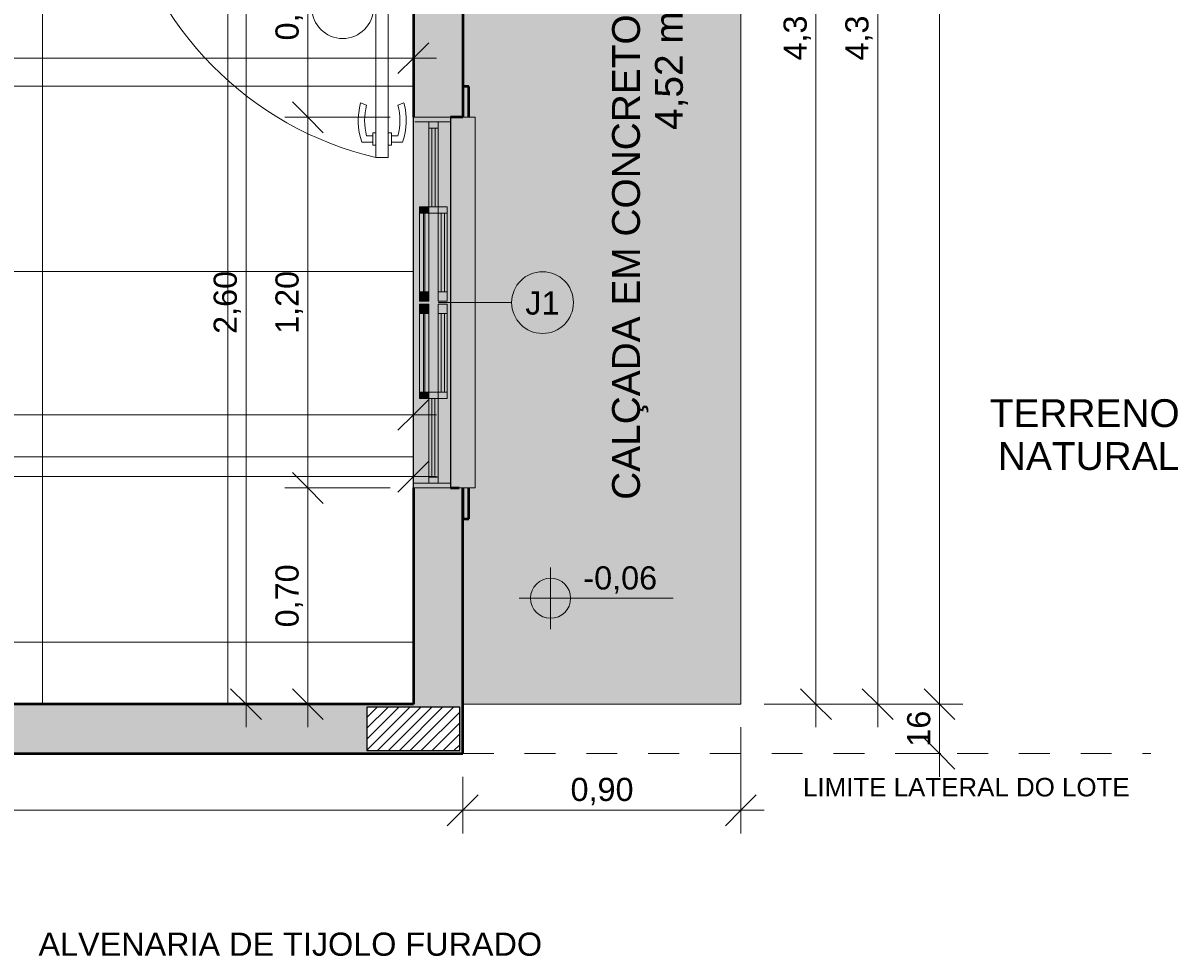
# Model space of a CAD drawing. Header units: metres. Extents: x -10.5 to 2.8, y -19.6 to -9.5.
# Tile 19 of 39: x -0.9 to 2.8, y -18.9 to -15.9. Entities that reach past the tile are written whole.
import ezdxf

# ---------------------------------------------------------------- set-up
doc = ezdxf.new("R2010")
doc.units = ezdxf.units.M
doc.linetypes.add('Tracejado 4mm', pattern=[0.006, 0.004, -0.002])
for name, color, linetype, lineweight in [('A-ANNO-DIMS', 7, 'Continuous', 9), ('A-ANNO-DIMS-50', 7, 'Continuous', 9), ('A-DETL-GENF', 7, 'Continuous', 5), ('A-DOOR', 7, 'Continuous', 5), ('A-DOOR-IDEN', 7, 'Continuous', 9), ('A-FLOR', 7, 'Continuous', 5), ('A-FLOR-PATT', 7, 'Continuous', 5), ('A-GLAZ', 7, 'Continuous', 5), ('A-GLAZ-IDEN', 7, 'Continuous', 9), ('A-WALL', 7, 'Continuous', 5), ('A-WALL-PATT', 7, 'Continuous', 5), ('G-ANNO-DIMS', 7, 'Continuous', 9), ('G-ANNO-TEXT', 7, 'Continuous', 9), ('I-WALL', 7, 'Continuous', 5)]:
    doc.layers.add(name, color=color, linetype=linetype, lineweight=lineweight)
doc.layers.add('A-DETL', color=7, linetype='Continuous', lineweight=5, true_color=0x00a600)
doc.styles.add('Arial_1', font='arial.ttf', dxfattribs={"height": 0.075})
doc.styles.add('Arial_2', font='arial.ttf', dxfattribs={"height": 0.06})
doc.styles.add('Arial_3', font='arial.ttf', dxfattribs={"height": 0.09})
doc.dimstyles.new('Com_linha__ref__contínua__-_Cor_Vermelha_Arial_1_5mm', dxfattribs={"dimscale": 0.3048, "dimtxt": 0.076519, "dimasz": 0.328084, "dimexe": 0.246063, "dimexo": 0.246063, "dimgap": 0.024606, "dimtad": 1, "dimrnd": 0.01, "dimzin": 0, "dimdsep": 46, "dimtxsty": 'Arial_1', "dimblk1": 'OBLIQUE', "dimblk2": 'OBLIQUE', "dimsah": 1, "dimcen": 0.09, "dimdle": 0.246063, "dimazin": 0, "dimtfac": 1, "dimtdec": 4, "dimtix": 1, "dimtmove": 0, "dimatfit": 3, "dimfxl": 1, "dimtvp": 1, "dimtolj": 1, "dimtzin": 0, "dimarcsym": 2})
doc.dimstyles.new('Com_linha__ref__contínua__-_Cor_Vermelha_Arial_1_5mm_2', dxfattribs={"dimscale": 0.3048, "dimtxt": 0.076519, "dimasz": 0.328084, "dimexe": 0.246063, "dimexo": 0.246063, "dimgap": 0.024606, "dimtad": 1, "dimdec": 1, "dimlfac": 100, "dimrnd": 0.1, "dimdsep": 46, "dimtxsty": 'Arial_1', "dimblk1": 'OBLIQUE', "dimblk2": 'OBLIQUE', "dimsah": 1, "dimcen": 0.09, "dimdle": 0.246063, "dimazin": 0, "dimtfac": 1, "dimtdec": 4, "dimtix": 1, "dimtmove": 0, "dimatfit": 3, "dimfxl": 1, "dimtvp": 1, "dimtolj": 1, "dimtzin": 0, "dimarcsym": 2})

# ---------------------------------------------------------------- blocks, each defined once
blk = doc.blocks.new('JANELA DE CORRE_VEL TERREO1')
at = {"layer": 'A-GLAZ', "true_color": 0xfffffe}
h = blk.add_hatch(color=7, dxfattribs=at)
h.paths.add_polyline_path([(0.6, 0.04), (-0.6, 0.04), (-0.6, -0.08), (0.6, -0.08)])
h.paths.add_polyline_path([(0.31, -0.03), (0.31, -0.06), (0.005, -0.06), (0.005, -0.03), (0.29, -0.03)])
h.paths.add_polyline_path([(-0.005, -0.06), (-0.31, -0.06), (-0.31, -0.03), (-0.005, -0.03)])
at = {"layer": 'A-GLAZ', "lineweight": 15}
for p, q in [((-0.6, 0.04), (-0.6, -0.08)), ((-0.585, 0.04), (-0.585, -0.075)), ((0.585, 0.04), (0.585, -0.08)), ((0.6, 0.04), (0.6, -0.08)), ((-0.31, 0), (-0.31, 0.03)), ((-0.31, 0.03), (-0.005, 0.03)), ((-0.29, 0.03), (-0.29, 0)), ((-0.29, 0.021), (-0.035, 0.021)), ((-0.035, 0.01), (-0.29, 0.01)), ((-0.035, 0.03), (-0.035, 0)), ((-0.005, 0.03), (-0.005, 0)), ((0.005, 0), (0.005, 0.03)), ((0.005, 0.03), (0.31, 0.03)), ((0.035, 0.03), (0.035, 0)), ((0.035, 0.021), (0.29, 0.021)), ((0.29, 0.01), (0.035, 0.01)), ((0.29, 0.03), (0.29, 0)), ((0.31, 0.03), (0.31, 0)), ((-0.585, 0), (-0.31, 0)), ((-0.31, -0.03), (-0.585, -0.03)), ((-0.565, 0), (-0.565, -0.03)), ((-0.565, -0.009), (-0.31, -0.009)), ((-0.31, -0.02), (-0.565, -0.02)), ((-0.31, 0), (-0.31, -0.03)), ((-0.005, 0), (-0.31, 0)), ((-0.29, 0), (-0.29, -0.03)), ((0.31, 0), (0.005, 0)), ((0.29, -0.03), (0.29, 0)), ((0.31, 0), (0.31, -0.03)), ((0.31, 0), (0.585, 0)), ((0.56, -0.01), (0.31, -0.01)), ((0.31, -0.02), (0.565, -0.02)), ((0.585, -0.03), (0.31, -0.03)), ((0.565, 0), (0.565, -0.03))]:
    blk.add_line(p, q, dxfattribs=at)
at = {"layer": 'A-GLAZ'}
for p, q in [((-0.6, -0.08), (-0.6, 0.04)), ((0.6, 0.04), (0.6, -0.08)), ((0.6, -0.08), (-0.6, -0.08))]:
    blk.add_line(p, q, dxfattribs=at)
blk = doc.blocks.new('PORTA DE GIRO L_VEL TERREO0')
at = {"layer": 'A-DOOR'}
for p, q in [((-0.45, -0.08), (-0.45, 0.08)), ((-0.45, 0.08), (0.45, 0.08)), ((0.45, 0.08), (0.45, -0.08)), ((-0.45, -0.08), (0.45, -0.08))]:
    blk.add_line(p, q, dxfattribs=at)
at = {"layer": 'A-DOOR', "lineweight": 15}
for p, q in [((-0.42, 0.08), (-0.42, -0.035)), ((0.42, 0.08), (0.42, -0.0407)), ((0.45, 0.08), (0.42, 0.08)), ((0.45, -0.08), (0.45, 0.08)), ((-0.44, -0.035), (-0.44, -0.08)), ((-0.42, -0.035), (-0.44, -0.035)), ((0.3789, -0.0497), (0.3789, -0.9104)), ((0.4189, -0.0497), (0.3789, -0.0497)), ((0.4189, -0.9104), (0.4189, -0.0497)), ((0.42, -0.0407), (0.44, -0.0407)), ((0.44, -0.0407), (0.44, -0.08)), ((0.44, -0.08), (0.45, -0.08)), ((0.3489, -0.7405), (0.3294, -0.7337)), ((0.45, -0.7405), (0.4695, -0.7337)), ((0.3689, -0.8405), (0.3489, -0.8405)), ((0.3689, -0.8305), (0.3789, -0.8305)), ((0.3689, -0.8705), (0.3689, -0.8305)), ((0.4289, -0.8304), (0.4189, -0.8304)), ((0.4289, -0.8704), (0.4289, -0.8304)), ((0.4289, -0.8404), (0.45, -0.8404)), ((0.3689, -0.8605), (0.3336, -0.8605)), ((0.3789, -0.8705), (0.3689, -0.8705)), ((0.4189, -0.8704), (0.4189, -0.9104)), ((0.4189, -0.8704), (0.4289, -0.8704)), ((0.4289, -0.8604), (0.4653, -0.8604)), ((0.3789, -0.9104), (0.4189, -0.9104)), ((0.4189, -0.9104), (0.3989, -0.9104))]:
    blk.add_line(p, q, dxfattribs=at)
at = {"layer": 'A-DOOR'}
blk.add_arc((0.629, 0.1553), 1.0946, 192.4129, 256.7914, dxfattribs=at)
at = {"layer": 'A-DOOR', "lineweight": 15}
for centre, radius, start, end in [((0.5319, -0.7905), 0.2103, 164.3286, 199.4386), ((0.267, -0.7904), 0.2103, 340.5821, 15.6453), ((0.5319, -0.7905), 0.1898, 164.7222, 195.2778), ((0.267, -0.7904), 0.1897, 344.7458, 15.2542)]:
    blk.add_arc(centre, radius, start, end, dxfattribs=at)
blk = doc.blocks.new('Paredes 1 - Paredes 1-2288142-NIVEL TERREO')
at = {"layer": 'A-WALL', "lineweight": 50, "true_color": 0x808080}
h = blk.add_hatch(color=8, dxfattribs=at)
h.paths.add_polyline_path([(0.5264, -17.475), (0.5264, -17.375), (0.5064, -17.375), (0.5064, -17.475)])
h.paths.add_polyline_path([(0.5064, -16.175), (0.5264, -16.175), (0.5264, -16.075), (0.5064, -16.075)])
at = {"layer": 'A-WALL', "lineweight": 50}
for p, q in [((0.5264, -16.075), (0.5064, -16.075)), ((0.5064, -16.075), (0.5064, -16.175)), ((0.5264, -16.175), (0.5264, -16.075)), ((0.5064, -17.375), (0.5064, -17.475)), ((0.5264, -17.475), (0.5264, -17.375)), ((0.5064, -17.475), (0.5264, -17.475))]:
    blk.add_line(p, q, dxfattribs=at)
blk = doc.blocks.new('TAG - Porta - Ref_ Porta-2098603-NIVEL TERREO')
at = {"layer": 'A-DOOR-IDEN'}
blk.add_circle((0, 0), 0.002, dxfattribs=at)
blk = doc.blocks.new('TAG - Janela - Janela-2098303-NIVEL TERREO')
at = {"layer": 'A-GLAZ-IDEN'}
blk.add_circle((0, 0), 0.002, dxfattribs=at)
blk = doc.blocks.new('DIMBLOCK22-NIVEL TERREO')
at = {"layer": 'A-ANNO-DIMS-50', "color": 242, "true_color": 0xbd2b2e, "transparency": 16777216}
for p, q in [((0.005, -16.175), (-0.045, -16.125)), ((0.005, -16.175), (-0.07, -16.175)), ((0.005, -17.375), (0.005, -16.175)), ((0.005, -16.175), (0.055, -16.225)), ((0.005, -16.175), (0.2714, -16.175)), ((0.005, -17.375), (-0.045, -17.325)), ((0.005, -17.375), (-0.07, -17.375)), ((0.005, -17.375), (0.055, -17.425)), ((0.005, -17.375), (0.2714, -17.375))]:
    blk.add_line(p, q, dxfattribs=at)
at = {"layer": 'A-ANNO-DIMS-50', "color": 0, "transparency": 16777216, "insert": (-0.0999, -16.8763), "char_height": 0.075, "width": 0.242979, "attachment_point": 1, "rotation": 90, "line_spacing_factor": 0.941778, "style": 'Arial_1'}
blk.add_mtext('1,20', dxfattribs=at)
blk = doc.blocks.new('_Oblique')
at = {"color": 0, "linetype": 'ByBlock', "lineweight": -2}
blk.add_line((-0.5, -0.5), (0.5, 0.5), dxfattribs=at)
blk = doc.blocks.new('DIMBLOCK23-NIVEL TERREO')
at = {"layer": 'A-ANNO-DIMS-50', "color": 242, "true_color": 0xbd2b2e, "transparency": 16777216}
for p, q in [((0.005, -16.175), (0.005, -15.4)), ((0.005, -15.475), (-0.045, -15.425)), ((0.005, -15.475), (-0.07, -15.475)), ((0.005, -15.475), (0.055, -15.525)), ((0.005, -15.475), (0.0092, -15.475)), ((0.005, -16.175), (-0.045, -16.125)), ((0.005, -16.175), (-0.07, -16.175)), ((0.005, -16.175), (0.055, -16.225)), ((0.005, -16.175), (0.2714, -16.175))]:
    blk.add_line(p, q, dxfattribs=at)
at = {"layer": 'A-ANNO-DIMS-50', "color": 0, "transparency": 16777216, "insert": (-0.0999, -15.9263), "char_height": 0.075, "width": 0.242979, "attachment_point": 1, "rotation": 90, "line_spacing_factor": 0.941778, "style": 'Arial_1'}
blk.add_mtext('0,70', dxfattribs=at)
blk = doc.blocks.new('DIMBLOCK36-NIVEL TERREO')
at = {"layer": 'A-ANNO-DIMS-50', "color": 242, "true_color": 0xbd2b2e, "transparency": 16777216}
for p, q in [((1.8494, -13.705), (1.7994, -13.655)), ((1.8494, -13.705), (1.8451, -13.705)), ((1.8494, -13.705), (1.8494, -18.15)), ((1.8494, -13.705), (1.8994, -13.755)), ((1.8494, -13.705), (1.9244, -13.705)), ((1.8494, -18.075), (1.7994, -18.025)), ((1.8494, -18.075), (1.4814, -18.075)), ((1.8494, -18.075), (1.8994, -18.125)), ((1.8494, -18.075), (1.9244, -18.075))]:
    blk.add_line(p, q, dxfattribs=at)
at = {"layer": 'A-ANNO-DIMS-50', "color": 0, "transparency": 16777216, "insert": (1.7445, -15.9913), "char_height": 0.075, "width": 0.242979, "attachment_point": 1, "rotation": 90, "line_spacing_factor": 0.941778, "style": 'Arial_1'}
blk.add_mtext('4,37', dxfattribs=at)
blk = doc.blocks.new('DIMBLOCK37-NIVEL TERREO')
at = {"layer": 'A-ANNO-DIMS-50', "color": 242, "true_color": 0xbd2b2e, "transparency": 16777216}
for p, q in [((2.0494, -10.26), (2.0494, -18.15)), ((2.0494, -10.335), (1.9994, -10.285)), ((2.0494, -10.335), (0.3114, -10.335)), ((2.0494, -10.335), (2.0994, -10.385)), ((2.0494, -10.335), (2.1244, -10.335)), ((2.0494, -18.075), (1.9994, -18.025)), ((2.0494, -18.075), (1.4814, -18.075)), ((2.0494, -18.075), (2.0994, -18.125)), ((2.0494, -18.075), (2.1244, -18.075))]:
    blk.add_line(p, q, dxfattribs=at)
at = {"layer": 'A-ANNO-DIMS-50', "color": 0, "transparency": 16777216, "insert": (1.9445, -14.3063), "char_height": 0.075, "width": 0.242979, "attachment_point": 1, "rotation": 90, "line_spacing_factor": 0.941778, "style": 'Arial_1'}
blk.add_mtext('7,74', dxfattribs=at)
blk = doc.blocks.new('DIMBLOCK38-NIVEL TERREO')
at = {"layer": 'A-ANNO-DIMS-50', "color": 242, "true_color": 0xbd2b2e, "transparency": 16777216}
for p, q in [((2.0494, -18.31), (2.0494, -18)), ((2.0494, -18.075), (1.9994, -18.025)), ((2.0494, -18.075), (1.4814, -18.075)), ((2.0494, -18.075), (2.0994, -18.125)), ((2.0494, -18.075), (2.1244, -18.075)), ((2.0494, -18.235), (1.9994, -18.185)), ((2.0494, -18.235), (1.9744, -18.235)), ((2.0494, -18.235), (2.0994, -18.285)), ((2.0494, -18.235), (2.0537, -18.235))]:
    blk.add_line(p, q, dxfattribs=at)
at = {"layer": 'A-ANNO-DIMS-50', "color": 0, "transparency": 16777216, "insert": (1.9445, -18.2127), "char_height": 0.075, "width": 0.138441, "attachment_point": 1, "rotation": 90, "line_spacing_factor": 0.941778, "style": 'Arial_1'}
blk.add_mtext('16', dxfattribs=at)
blk = doc.blocks.new('DIMBLOCK41-NIVEL TERREO')
at = {"layer": 'A-ANNO-DIMS-50', "color": 242, "true_color": 0xbd2b2e, "transparency": 16777216}
for p, q in [((-8.3336, -18.4184), (-8.3336, -18.31)), ((0.5064, -18.4184), (0.5064, -18.31)), ((-8.3336, -18.4184), (-8.2836, -18.3684)), ((0.5064, -18.4184), (0.5564, -18.3684)), ((-8.4086, -18.4184), (0.5064, -18.4184)), ((-8.3336, -18.4184), (-8.3836, -18.4684)), ((-8.3336, -18.4184), (-8.3336, -18.4934)), ((0.5064, -18.4184), (0.4564, -18.4684)), ((0.5064, -18.4184), (0.5064, -18.4934))]:
    blk.add_line(p, q, dxfattribs=at)
at = {"layer": 'A-ANNO-DIMS-50', "color": 0, "transparency": 16777216, "insert": (-4.0148, -18.3135), "char_height": 0.075, "width": 0.242979, "attachment_point": 1, "line_spacing_factor": 0.941778, "style": 'Arial_1'}
blk.add_mtext('8,84', dxfattribs=at)
blk = doc.blocks.new('DIMBLOCK42-NIVEL TERREO')
at = {"layer": 'A-ANNO-DIMS-50', "color": 242, "true_color": 0xbd2b2e, "transparency": 16777216}
for p, q in [((1.4064, -18.4184), (1.4064, -18.15)), ((0.5064, -18.4184), (0.5064, -18.31)), ((0.5064, -18.4184), (0.5564, -18.3684)), ((1.4064, -18.4184), (1.4564, -18.3684)), ((0.5064, -18.4184), (0.4564, -18.4684)), ((0.5064, -18.4184), (1.4814, -18.4184)), ((0.5064, -18.4184), (0.5064, -18.4934)), ((1.4064, -18.4184), (1.3564, -18.4684)), ((1.4064, -18.4184), (1.4064, -18.4934))]:
    blk.add_line(p, q, dxfattribs=at)
at = {"layer": 'A-ANNO-DIMS-50', "color": 0, "transparency": 16777216, "insert": (0.8552, -18.3135), "char_height": 0.075, "width": 0.242979, "attachment_point": 1, "line_spacing_factor": 0.941778, "style": 'Arial_1'}
blk.add_mtext('0,90', dxfattribs=at)
blk = doc.blocks.new('DIMBLOCK62-NIVEL TERREO')
at = {"layer": 'A-ANNO-DIMS-50', "color": 242, "true_color": 0xbd2b2e, "transparency": 16777216}
for p, q in [((-6.0136, -15.9837), (-6.0136, -15.9087)), ((-6.0136, -15.9837), (-5.9636, -15.9337)), ((0.3464, -15.9837), (0.3464, -15.9087)), ((0.3464, -15.9837), (0.3964, -15.9337)), ((-6.0886, -15.9837), (0.4214, -15.9837)), ((-6.0136, -15.9837), (-6.0636, -16.0337)), ((-6.0136, -15.9837), (-6.0136, -15.988)), ((0.3464, -15.9837), (0.2964, -16.0337)), ((0.3464, -15.9837), (0.3464, -15.988))]:
    blk.add_line(p, q, dxfattribs=at)
at = {"layer": 'A-ANNO-DIMS-50', "color": 0, "transparency": 16777216, "insert": (-2.9348, -15.8788), "char_height": 0.075, "width": 0.242979, "attachment_point": 1, "line_spacing_factor": 0.941778, "style": 'Arial_1'}
blk.add_mtext('6,36', dxfattribs=at)
blk = doc.blocks.new('DIMBLOCK73-NIVEL TERREO')
at = {"layer": 'A-ANNO-DIMS-50', "color": 242, "true_color": 0xbd2b2e, "transparency": 16777216}
for p, q in [((0.005, -17.3), (0.005, -18.15)), ((0.005, -17.375), (-0.045, -17.325)), ((0.005, -17.375), (-0.07, -17.375)), ((0.005, -17.375), (0.055, -17.425)), ((0.005, -17.375), (0.2714, -17.375)), ((0.005, -18.075), (-0.045, -18.025)), ((0.005, -18.075), (0.0007, -18.075)), ((0.005, -18.075), (0.055, -18.125)), ((0.005, -18.075), (0.08, -18.075))]:
    blk.add_line(p, q, dxfattribs=at)
at = {"layer": 'A-ANNO-DIMS-50', "color": 0, "transparency": 16777216, "insert": (-0.0999, -17.8263), "char_height": 0.075, "width": 0.242979, "attachment_point": 1, "rotation": 90, "line_spacing_factor": 0.941778, "style": 'Arial_1'}
blk.add_mtext('0,70', dxfattribs=at)
blk = doc.blocks.new('DIMBLOCK74-NIVEL TERREO')
at = {"layer": 'A-ANNO-DIMS-50', "color": 242, "true_color": 0xbd2b2e, "transparency": 16777216}
for p, q in [((-0.195, -15.4), (-0.195, -18.15)), ((-0.195, -15.475), (-0.245, -15.425)), ((-0.195, -15.475), (-0.1993, -15.475)), ((-0.195, -15.475), (-0.145, -15.525)), ((-0.195, -15.475), (-0.12, -15.475)), ((-0.195, -18.075), (-0.245, -18.025)), ((-0.195, -18.075), (-0.1993, -18.075)), ((-0.195, -18.075), (-0.145, -18.125)), ((-0.195, -18.075), (-0.12, -18.075))]:
    blk.add_line(p, q, dxfattribs=at)
at = {"layer": 'A-ANNO-DIMS-50', "color": 0, "transparency": 16777216, "insert": (-0.2999, -16.8763), "char_height": 0.075, "width": 0.242979, "attachment_point": 1, "rotation": 90, "line_spacing_factor": 0.941778, "style": 'Arial_1'}
blk.add_mtext('2,60', dxfattribs=at)
blk = doc.blocks.new('DIMBLOCK78-NIVEL TERREO')
at = {"layer": 'A-ANNO-DIMS-50', "color": 242, "true_color": 0xbd2b2e, "transparency": 16777216}
for p, q in [((-3.0537, -17.1384), (-3.0537, -17.0634)), ((0.3464, -17.1384), (0.3464, -17.0634)), ((-3.0537, -17.1384), (-3.0037, -17.0884)), ((0.3464, -17.1384), (0.3964, -17.0884)), ((-3.1287, -17.1384), (0.4214, -17.1384)), ((-3.0537, -17.1384), (-3.1037, -17.1884)), ((-3.0537, -17.1384), (-3.0537, -17.1427)), ((0.3464, -17.1384), (0.2964, -17.1884)), ((0.3464, -17.1384), (0.3464, -17.1427))]:
    blk.add_line(p, q, dxfattribs=at)
at = {"layer": 'A-ANNO-DIMS-50', "color": 0, "transparency": 16777216, "insert": (-1.4549, -17.0336), "char_height": 0.075, "width": 0.242979, "attachment_point": 1, "line_spacing_factor": 0.941778, "style": 'Arial_1'}
blk.add_mtext('3,40', dxfattribs=at)
blk = doc.blocks.new('DIMBLOCK79-NIVEL TERREO')
at = {"layer": 'A-ANNO-DIMS-50', "color": 242, "true_color": 0xbd2b2e, "transparency": 16777216}
for p, q in [((-2.8637, -17.3384), (-2.8637, -17.2634)), ((0.3464, -17.3384), (0.3464, -17.2634)), ((-2.8637, -17.3384), (-2.8137, -17.2884)), ((0.3464, -17.3384), (0.3964, -17.2884)), ((-2.9387, -17.3384), (0.4214, -17.3384)), ((-2.8637, -17.3384), (-2.9137, -17.3884)), ((-2.8637, -17.3384), (-2.8637, -17.3427)), ((0.3464, -17.3384), (0.2964, -17.3884)), ((0.3464, -17.3384), (0.3464, -17.3427))]:
    blk.add_line(p, q, dxfattribs=at)
at = {"layer": 'A-ANNO-DIMS-50', "color": 0, "transparency": 16777216, "insert": (-1.3599, -17.2336), "char_height": 0.075, "width": 0.242979, "attachment_point": 1, "line_spacing_factor": 0.941778, "style": 'Arial_1'}
blk.add_mtext('3,21', dxfattribs=at)
blk = doc.blocks.new('Elevações de ponto - Cota de elevação - planta-402364-NIVEL TERREO')
at = {"layer": 'G-ANNO-DIMS'}
h = blk.add_hatch(color=256, dxfattribs=at)
edge = h.paths.add_edge_path()
edge.add_line((-0.002, 0.0013), (-0.002, 0))
edge.add_line((-0.002, 0), (-0.0033, 0))
edge.add_arc((-0.002, 0), 0.0013, 90, 180, ccw=False)
h = blk.add_hatch(color=256, dxfattribs=at)
edge = h.paths.add_edge_path()
edge.add_arc((-0.002, 0), 0.0013, -90, 0, ccw=False)
edge.add_line((-0.002, -0.0013), (-0.002, 0))
edge.add_line((-0.002, 0), (-0.0007, 0))
for p, q in [((-0.002, -0.002), (-0.002, 0.002)), ((-0.002, 0.0013), (-0.002, 0)), ((-0.00403, 0), (0.005929, 0)), ((-0.002, 0), (-0.0033, 0)), ((-0.002, -0.0013), (-0.002, 0)), ((-0.002, 0), (-0.0007, 0))]:
    blk.add_line(p, q, dxfattribs=at)
blk.add_circle((-0.002, 0), 0.0013, dxfattribs=at)
for start, end in [(360, 90), (180, 270)]:
    blk.add_arc((-0.002, 0), 0.0013, start, end, dxfattribs=at)
blk = doc.blocks.new('DIMBLOCK83-NIVEL TERREO')
at = {"layer": 'A-ANNO-DIMS-50', "color": 242, "true_color": 0xbd2b2e, "transparency": 16777216}
for p, q in [((1.6494, -13.705), (1.5994, -13.655)), ((1.6494, -13.705), (1.4814, -13.705)), ((1.6494, -18.15), (1.6494, -13.705)), ((1.6494, -13.705), (1.6994, -13.755)), ((1.6494, -13.705), (1.7244, -13.705)), ((1.6494, -18.075), (1.5994, -18.025)), ((1.6494, -18.075), (1.4814, -18.075)), ((1.6494, -18.075), (1.6994, -18.125)), ((1.6494, -18.075), (1.7244, -18.075))]:
    blk.add_line(p, q, dxfattribs=at)
at = {"layer": 'A-ANNO-DIMS-50', "color": 0, "transparency": 16777216, "insert": (1.5445, -15.9913), "char_height": 0.075, "width": 0.242979, "attachment_point": 1, "rotation": 90, "line_spacing_factor": 0.941778, "style": 'Arial_1'}
blk.add_mtext('4,37', dxfattribs=at)

msp = doc.modelspace()

# ---------------------------------------------------------------- hatches: boundary and pattern name
at = {"layer": 'A-DETL-GENF', "true_color": 0x464646}
h = msp.add_hatch(dxfattribs=at)
h.set_pattern_fill('FP_11', color=49, style=0, pattern_type=2)
h.set_pattern_definition([(45, (0, 0), (-0.01767767, 0.01767767), [])])
h.paths.add_polyline_path([(-6.1486, -18.225), (-6.0237, -18.225), (-6.0237, -18.085), (-6.3237, -18.085), (-6.3237, -18.225)])
h.paths.add_polyline_path([(-8.3236, -18.225), (-8.0236, -18.225), (-8.0236, -18.085), (-8.3236, -18.085)])
h.paths.add_polyline_path([(-3.2137, -18.225), (-3.0637, -18.225), (-3.0637, -18.085), (-3.3637, -18.085), (-3.3637, -18.225)])
h.paths.add_polyline_path([(0.1964, -18.225), (0.4964, -18.225), (0.4964, -18.085), (0.1964, -18.085)])
h.paths.add_polyline_path([(0.3564, -15.625), (0.4964, -15.625), (0.4964, -15.325), (0.3564, -15.325), (0.3564, -15.5554)])
h.paths.add_polyline_path([(-3.3737, -15.465), (-3.0737, -15.465), (-3.0737, -15.325), (-3.3737, -15.325)])
h.paths.add_polyline_path([(-0.6736, -15.465), (-0.6736, -15.325), (-0.9736, -15.325), (-0.9736, -15.465), (-0.7386, -15.465)])
h.paths.add_polyline_path([(-5.1436, -15.465), (-4.9937, -15.4649), (-4.9937, -15.325), (-5.2937, -15.325), (-5.2937, -15.465)])
h.paths.add_polyline_path([(-6.1737, -15.465), (-6.0237, -15.4649), (-6.0237, -15.325), (-6.3237, -15.325), (-6.3237, -15.465), (-6.2593, -15.465)])
h.paths.add_polyline_path([(-8.0236, -15.465), (-8.0236, -15.325), (-8.3236, -15.325), (-8.3236, -15.465), (-8.1736, -15.465)])
h.paths.add_polyline_path([(0.4664, -14.515), (0.4964, -14.515), (0.4964, -14.215), (0.3564, -14.215), (0.3564, -14.515), (0.3864, -14.515)])
h.paths.add_polyline_path([(-3.3737, -14.2649), (-3.2337, -14.2649), (-3.2337, -13.9649), (-3.3737, -13.9649), (-3.3737, -14.148)])
h.paths.add_polyline_path([(-5.0636, -14.2649), (-4.9937, -14.2649), (-4.9937, -13.9649), (-5.1337, -13.9649), (-5.1337, -14.2649), (-5.1136, -14.2649)])
h.paths.add_polyline_path([(-0.8136, -11.545), (-0.6736, -11.545), (-0.6736, -11.245), (-0.8136, -11.245), (-0.8136, -11.385)])
h.paths.add_polyline_path([(-3.3737, -11.545), (-3.2337, -11.545), (-3.2337, -11.245), (-3.3737, -11.245), (-3.3737, -11.5402)])
h.paths.add_polyline_path([(-7.5156, -11.385), (-7.3937, -11.385), (-7.3937, -11.245), (-7.6937, -11.245), (-7.6936, -11.385), (-7.5437, -11.385)])
h.paths.add_polyline_path([(-4.9886, -11.3849), (-4.8337, -11.3849), (-4.8337, -11.2449), (-5.1337, -11.245), (-5.1337, -11.3849), (-5.0636, -11.3849)])
at = {"layer": 'A-DETL-GENF', "true_color": 0xc0c0c0}
msp.add_hatch(color=9, dxfattribs=at).paths.add_polyline_path([(0.5464, -17.375), (0.5458, -16.175), (0.4664, -16.175), (0.4664, -17.375), (0.5463, -17.375)])
at = {"layer": 'A-DETL-GENF', "true_color": 0xffffff}
for points in [[(0.3834, -16.485), (0.3964, -16.485), (0.3964, -16.465), (0.3664, -16.465), (0.3664, -16.485), (0.3794, -16.485)], [(0.3794, -16.77), (0.3964, -16.77), (0.3964, -16.74), (0.3664, -16.74), (0.3664, -16.77)], [(0.3834, -16.81), (0.3964, -16.81), (0.3964, -16.78), (0.3664, -16.78), (0.3664, -16.81), (0.3794, -16.81)], [(0.3834, -17.085), (0.3964, -17.085), (0.3964, -17.065), (0.3664, -17.065), (0.3664, -17.085), (0.3794, -17.085)]]:
    msp.add_hatch(color=7, dxfattribs=at).paths.add_polyline_path(points)
h = msp.add_hatch(color=7, dxfattribs=at)
h.paths.add_polyline_path([(0.3794, -16.74), (0.3794, -16.485), (0.3664, -16.485), (0.3664, -16.74)])
h.paths.add_polyline_path([(0.3834, -16.74), (0.3964, -16.74), (0.3964, -16.485), (0.3834, -16.485), (0.3834, -16.6796)])
at = {"layer": 'A-DETL-GENF', "true_color": 0xe1ffff}
for points in [[(0.3794, -16.74), (0.3834, -16.74), (0.3834, -16.485), (0.3794, -16.485), (0.3794, -16.6796)], [(0.3794, -17.065), (0.3834, -17.065), (0.3834, -16.81), (0.3794, -16.81), (0.3794, -17.0008)]]:
    msp.add_hatch(color=7, dxfattribs=at).paths.add_polyline_path(points)
at = {"layer": 'A-DETL-GENF', "true_color": 0xffffff}
h = msp.add_hatch(color=7, dxfattribs=at)
h.paths.add_polyline_path([(0.3794, -17.065), (0.3794, -16.81), (0.3664, -16.81), (0.3664, -17.065)])
h.paths.add_polyline_path([(0.3834, -17.065), (0.3964, -17.065), (0.3964, -16.81), (0.3834, -16.81), (0.3834, -17.0008)])
at = {"layer": 'A-FLOR-PATT', "true_color": 0xd8d8d8}
h = msp.add_hatch(color=254, dxfattribs=at)
h.paths.add_polyline_path([(0.5064, -18.075), (1.4064, -18.075), (1.4064, -13.705), (0.5064, -13.705), (0.5064, -16.075), (0.5264, -16.075), (0.5264, -16.175), (0.5464, -16.175), (0.5458, -17.375), (0.5264, -17.375), (0.5264, -17.475), (0.5064, -17.475)])
h.paths.add_polyline_path([(-8.3236, -15.315), (-7.7037, -15.315), (-7.7037, -11.235), (-7.1936, -11.235), (-7.1936, -11.215), (-7.0936, -11.215), (-7.0936, -11.195), (-5.5936, -11.1952), (-5.5936, -11.215), (-5.4936, -11.215), (-5.4936, -11.235), (-4.6836, -11.235), (-4.6836, -11.215), (-4.5836, -11.215), (-4.5836, -11.195), (-3.7836, -11.1953), (-3.7836, -11.215), (-3.6836, -11.215), (-3.6836, -11.235), (-2.8736, -11.235), (-2.8736, -11.215), (-2.7736, -11.215), (-2.7736, -11.195), (-1.2736, -11.1952), (-1.2736, -11.215), (-1.1736, -11.215), (-1.1736, -11.235), (-0.6636, -11.235), (-0.6636, -12.505), (0.2364, -12.505), (0.2364, -10.335), (-8.6037, -10.335), (-8.6037, -13.115), (-9.2336, -13.115), (-9.2336, -15.315), (-8.3336, -15.315)])
at = {"layer": 'A-FLOR-PATT', "true_color": 0x787878}
h = msp.add_hatch(dxfattribs=at)
h.set_pattern_fill('FP_7', color=8, style=0, pattern_type=2)
h.set_pattern_definition([(0, (-2.654, -16.075), (0, 0.6), []), (90, (-2.654, -16.075), (-0.6, 4e-17), [])])
h.paths.add_polyline_path([(-3.9382, -18.075), (-3.2137, -18.075), (-3.2137, -17.275), (-3.2337, -17.275), (-3.2337, -16.405), (-2.8637, -16.405), (-2.8637, -18.075), (0.3464, -18.075), (0.3464, -15.475), (-3.3837, -15.475), (-3.3834, -15.235), (-3.2629, -15.235), (-3.2629, -15.255), (-3.2237, -15.255), (-3.2237, -15.315), (-0.8236, -15.315), (-0.8256, -15.313), (-0.8256, -11.397), (-3.2217, -11.397), (-3.2217, -14.365), (-3.2237, -14.365), (-3.2237, -14.375), (-3.2537, -14.375), (-3.2537, -14.395), (-3.3837, -14.395), (-3.3837, -14.275), (-4.9836, -14.275), (-4.9836, -14.395), (-5.1136, -14.395), (-5.1136, -14.375), (-5.1436, -14.375), (-5.1436, -11.395), (-7.5437, -11.395), (-7.5437, -15.315), (-5.1436, -15.315), (-5.1436, -15.255), (-5.1043, -15.255), (-5.1043, -15.235), (-4.9836, -15.235), (-4.9836, -15.475), (-6.0136, -15.475), (-6.0136, -18.075), (-5.2136, -18.075), (-5.2136, -17.575), (-4.0136, -17.575), (-4.0136, -18.075), (-3.9582, -18.075)])
h.paths.add_polyline_path([(-4.6136, -17.7955), (-4.6084, -17.7948), (-4.6036, -17.7928), (-4.5985, -17.7885), (-4.5963, -17.7855), (-4.5943, -17.7807), (-4.5936, -17.7755), (-4.5943, -17.7703), (-4.5963, -17.7655), (-4.5994, -17.7614), (-4.6036, -17.7582), (-4.6084, -17.7562), (-4.6136, -17.7555), (-4.6188, -17.7562), (-4.6236, -17.7582), (-4.6277, -17.7614), (-4.6309, -17.7655), (-4.6329, -17.7703), (-4.6336, -17.7755), (-4.6321, -17.7826), (-4.6309, -17.7855), (-4.6263, -17.7907), (-4.6233, -17.7929), (-4.6188, -17.7948), (-4.6158, -17.7952)])
h.paths.add_polyline_path([(-2.5041, -15.2918), (-2.5464, -15.2845), (-2.5396, -15.265), (-2.5041, -15.271), (-2.4727, -15.271), (-2.4396, -15.265), (-2.4396, -15.2439), (-2.4496, -15.2439), (-2.4496, -15.2339), (-3.254, -15.2339), (-3.254, -15.1939), (-2.4494, -15.1939), (-2.4494, -15.1839), (-2.4394, -15.1839), (-2.4394, -15.1639), (-2.4726, -15.158), (-2.5062, -15.158), (-2.5394, -15.1639), (-2.5462, -15.1445), (-2.504, -15.1372), (-2.4611, -15.1386), (-2.4194, -15.1486), (-2.4194, -15.1839), (-2.4094, -15.1839), (-2.4094, -15.1939), (-2.3696, -15.1939), (-2.3696, -15.2339), (-2.4096, -15.2339), (-2.4096, -15.2439), (-2.4196, -15.2439), (-2.4196, -15.2803), (-2.4612, -15.2904), (-2.4727, -15.2908)])
h.paths.add_polyline_path([(-5.8632, -15.2918), (-5.906, -15.2904), (-5.9477, -15.2803), (-5.9477, -15.2439), (-5.9577, -15.2439), (-5.9577, -15.2339), (-5.9977, -15.2339), (-5.9977, -15.1939), (-5.9579, -15.1939), (-5.9579, -15.1839), (-5.9479, -15.1839), (-5.9479, -15.1486), (-5.9062, -15.1386), (-5.861, -15.1376), (-5.8211, -15.1445), (-5.8279, -15.1639), (-5.8633, -15.158), (-5.8947, -15.158), (-5.9279, -15.1639), (-5.9279, -15.1839), (-5.9179, -15.1839), (-5.9179, -15.1939), (-5.1133, -15.1939), (-5.1133, -15.2339), (-5.9177, -15.2339), (-5.9177, -15.2439), (-5.9277, -15.2439), (-5.9277, -15.265), (-5.8946, -15.271), (-5.8609, -15.271), (-5.8277, -15.265), (-5.8209, -15.2845), (-5.8609, -15.2914)])
at = {"layer": 'A-WALL-PATT', "true_color": 0x808080}
h = msp.add_hatch(color=8, dxfattribs=at)
h.paths.add_polyline_path([(0.5064, -18.075), (0.5064, -17.375), (0.3464, -17.375), (0.3464, -18.075), (0.4964, -18.075)])
h.paths.add_polyline_path([(0.4664, -16.175), (0.5064, -16.175), (0.5064, -15.395), (0.4964, -15.395), (0.4964, -15.625), (0.3564, -15.625), (0.3564, -15.395), (0.3464, -15.395), (0.3464, -16.175)])
h = msp.add_hatch(color=8, dxfattribs=at)
h.paths.add_polyline_path([(-3.0637, -18.235), (0.5064, -18.235), (0.5064, -18.075), (-3.2137, -18.075), (-3.2137, -18.085), (-3.0637, -18.085), (-3.0637, -18.225), (-3.2137, -18.225), (-3.2137, -18.235)])
h.paths.add_polyline_path([(0.1964, -18.225), (0.1964, -18.085), (0.4964, -18.085), (0.4964, -18.225)])

# ---------------------------------------------------------------- linework, layer by layer
at = {"layer": 'A-DETL', "color": 7, "lineweight": 50}
for p, q in [((0.5064, -16.175), (0.4664, -16.175)), ((0.4664, -17.375), (0.495, -17.375))]:
    msp.add_line(p, q, dxfattribs=at)
at = {"layer": 'A-DETL', "color": 7, "lineweight": 25}
for p, q in [((0.4664, -16.175), (0.4664, -17.375)), ((0.4964, -18.085), (0.1964, -18.085)), ((0.1964, -18.085), (0.1964, -18.225)), ((0.4964, -18.225), (0.4964, -18.085)), ((0.1964, -18.225), (0.4964, -18.225))]:
    msp.add_line(p, q, dxfattribs=at)
at = {"layer": 'A-DETL', "color": 7}
for p, q in [((0.5464, -16.175), (0.5064, -16.175)), ((0.5464, -17.375), (0.5464, -16.175)), ((0.3794, -16.485), (0.3794, -16.74)), ((0.3834, -16.74), (0.3834, -16.485)), ((0.3794, -16.81), (0.3794, -17.065)), ((0.3834, -17.065), (0.3834, -16.81)), ((0.495, -17.375), (0.5464, -17.375))]:
    msp.add_line(p, q, dxfattribs=at)
at = {"layer": 'A-DETL', "color": 7, "lineweight": 15}
for p, q in [((0.3664, -16.465), (0.3664, -16.485)), ((0.3964, -16.465), (0.3664, -16.465)), ((0.3664, -16.485), (0.3664, -16.74)), ((0.3794, -16.485), (0.3664, -16.485)), ((0.3834, -16.485), (0.3794, -16.485)), ((0.3964, -16.485), (0.3834, -16.485)), ((0.3964, -16.485), (0.3964, -16.465)), ((0.3964, -16.74), (0.3964, -16.485)), ((0.3664, -16.74), (0.3664, -16.77)), ((0.3794, -16.74), (0.3664, -16.74)), ((0.3794, -16.74), (0.3834, -16.74)), ((0.3964, -16.74), (0.3834, -16.74)), ((0.3964, -16.77), (0.3964, -16.74)), ((0.3664, -16.77), (0.3964, -16.77)), ((0.3964, -16.78), (0.3664, -16.78)), ((0.3664, -16.78), (0.3664, -16.81)), ((0.3964, -16.81), (0.3964, -16.78)), ((0.3664, -16.81), (0.3664, -17.065)), ((0.3664, -16.81), (0.3794, -16.81)), ((0.3834, -16.81), (0.3794, -16.81)), ((0.3834, -16.81), (0.3964, -16.81)), ((0.3964, -17.065), (0.3964, -16.81)), ((0.3664, -17.065), (0.3664, -17.085)), ((0.3664, -17.065), (0.3794, -17.065)), ((0.3794, -17.065), (0.3834, -17.065)), ((0.3834, -17.065), (0.3964, -17.065)), ((0.3964, -17.085), (0.3964, -17.065)), ((0.3664, -17.085), (0.3964, -17.085))]:
    msp.add_line(p, q, dxfattribs=at)
at = {"layer": 'A-DETL', "color": 7, "linetype": 'Tracejado 4mm'}
msp.add_line((0.5064, -18.235), (2.7338, -18.235), dxfattribs=at)
at = {"layer": 'A-FLOR'}
for p, q in [((1.4064, -18.075), (1.4064, -12.505)), ((0.5064, -18.075), (1.4064, -18.075))]:
    msp.add_line(p, q, dxfattribs=at)
at = {"layer": 'A-GLAZ-IDEN'}
msp.add_line((0.4264, -16.775), (0.6645, -16.775), dxfattribs=at)
at = {"layer": 'I-WALL', "lineweight": 50}
for p, q in [((0.5064, -14.2049), (0.5064, -16.175)), ((0.3464, -15.475), (0.3464, -16.175)), ((0.3464, -17.375), (0.3464, -18.075)), ((0.5064, -18.235), (0.5064, -17.375)), ((0.3464, -18.075), (-8.1736, -18.075)), ((-8.3336, -18.235), (0.5064, -18.235))]:
    msp.add_line(p, q, dxfattribs=at)

# ---------------------------------------------------------------- block references
at = {"layer": 'A-DOOR'}
msp.add_blockref('PORTA DE GIRO L_VEL TERREO0', (-0.1536, -15.395), dxfattribs=at)
at = {"layer": 'A-DOOR-IDEN', "xscale": 49.99999999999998, "yscale": 49.99999999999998, "zscale": 49.99999999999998}
msp.add_blockref('TAG - Porta - Ref_ Porta-2098603-NIVEL TERREO', (0.1177, -15.82), dxfattribs=at)
at = {"layer": 'A-GLAZ', "rotation": 270.0000000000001}
msp.add_blockref('JANELA DE CORRE_VEL TERREO1', (0.4264, -16.775), dxfattribs=at)
at = {"layer": 'A-GLAZ-IDEN', "xscale": 49.99999999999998, "yscale": 49.99999999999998, "zscale": 49.99999999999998}
msp.add_blockref('TAG - Janela - Janela-2098303-NIVEL TERREO', (0.7645, -16.775), dxfattribs=at)
at = {"layer": 'A-WALL', "lineweight": 50}
msp.add_blockref('Paredes 1 - Paredes 1-2288142-NIVEL TERREO', (0, 0), dxfattribs=at)
at = {"layer": 'G-ANNO-DIMS', "xscale": 49.99999999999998, "yscale": 49.99999999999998, "zscale": 49.99999999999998}
msp.add_blockref('Elevações de ponto - Cota de elevação - planta-402364-NIVEL TERREO', (0.8906, -17.7321), dxfattribs=at)

# ---------------------------------------------------------------- texts
at = {"layer": 'A-GLAZ-IDEN', "insert": (0.7089, -16.7388), "char_height": 0.075, "width": 0.136287, "attachment_point": 1, "style": 'Arial_1'}
msp.add_mtext('J1', dxfattribs=at)
at = {"layer": 'G-ANNO-DIMS', "lineweight": 18, "insert": (0.8967, -17.6287), "char_height": 0.075, "width": 0.285563, "attachment_point": 1, "line_spacing_factor": 0.941778, "style": 'Arial_1'}
msp.add_mtext('-0,06', dxfattribs=at)
at = {"layer": 'G-ANNO-TEXT', "char_height": 0.09, "attachment_point": 1, "rotation": 90, "style": 'Arial_3'}
for s, insert, width in [('CALÇADA EM CONCRETO DESEMPENADO 5cm', (0.9897, -17.4135), 3.403163), ('4,52 m²', (1.1286, -16.2162), 0.505063)]:
    msp.add_mtext(s, dxfattribs=dict(at, insert=insert, width=width))
at = {"layer": 'G-ANNO-TEXT', "attachment_point": 1}
for s, insert, char_height, width, style in [('TERRENO ', (2.212, -17.0878), 0.09, 0.733544, 'Arial_3'), ('NATURAL', (2.2385, -17.2267), 0.09, 0.701477, 'Arial_3'), ('LIMITE LATERAL DO LOTE', (1.6076, -18.3137), 0.06, 1.374894, 'Arial_2'), ('ALVENARIA DE TIJOLO FURADO', (-0.8669, -18.8145), 0.075, 1.988185, 'Arial_1')]:
    msp.add_mtext(s, dxfattribs=dict(at, insert=insert, char_height=char_height, width=width, style=style))

# ---------------------------------------------------------------- dimensions: what is measured, and where the dimension line sits
at = {"layer": 'A-ANNO-DIMS', "color": 242, "true_color": 0xbd2b2e}
for base, p1, p2, dimstyle, override, picture, middle in [((2.0494, -18.075), (0.2364, -10.335), (1.4064, -18.075), 'Com_linha__ref__contínua__-_Cor_Vermelha_Arial_1_5mm', {"dimpost": '<>', "dimfxl": 7.827931}, 'DIMBLOCK37-NIVEL TERREO', (2.0044, -14.205)), ((1.8494, -18.075), (1.9201, -13.705), (1.4064, -18.075), 'Com_linha__ref__contínua__-_Cor_Vermelha_Arial_1_5mm', {"dimpost": '<>', "dimfxl": 4.400089}, 'DIMBLOCK36-NIVEL TERREO', (1.8036, -15.89)), ((1.6494, -13.705), (1.4064, -18.075), (1.4064, -13.705), 'Com_linha__ref__contínua__-_Cor_Vermelha_Arial_1_5mm', {"dimpost": '<>', "dimfxl": 4.37}, 'DIMBLOCK83-NIVEL TERREO', (1.6036, -15.89)), ((-0.195, -18.075), (-0.1243, -15.475), (-0.1243, -18.075), 'Com_linha__ref__contínua__-_Cor_Vermelha_Arial_1_5mm', {"dimpost": '<>', "dimfxl": 2.6}, 'DIMBLOCK74-NIVEL TERREO', (-0.2408, -16.775)), ((0.005, -15.475), (0.3464, -16.175), (-0.0658, -15.475), 'Com_linha__ref__contínua__-_Cor_Vermelha_Arial_1_5mm', {"dimpost": '<>', "dimfxl": 0.812329}, 'DIMBLOCK23-NIVEL TERREO', (-0.0408, -15.825)), ((0.005, -16.175), (0.3464, -17.375), (0.3464, -16.175), 'Com_linha__ref__contínua__-_Cor_Vermelha_Arial_1_5mm', {"dimpost": '<>', "dimfxl": 1.2}, 'DIMBLOCK22-NIVEL TERREO', (-0.0408, -16.775)), ((0.005, -18.075), (0.3464, -17.375), (0.0757, -18.075), 'Com_linha__ref__contínua__-_Cor_Vermelha_Arial_1_5mm', {"dimpost": '<>', "dimfxl": 0.750534}, 'DIMBLOCK73-NIVEL TERREO', (-0.0408, -17.725)), ((2.0494, -18.075), (1.9787, -18.235), (1.4064, -18.075), 'Com_linha__ref__contínua__-_Cor_Vermelha_Arial_1_5mm_2', {"dimpost": '<>', "dimfxl": 0.594217}, 'DIMBLOCK38-NIVEL TERREO', (2.0036, -18.155))]:
    dim = msp.add_linear_dim(base=base, p1=p1, p2=p2, angle=90, dimstyle=dimstyle, override=override, dxfattribs=at)
    dim.commit()
    dim.dimension.update_dxf_attribs({"geometry": picture, "text_midpoint": middle})
for base, p1, p2, override, picture, middle in [((0.3464, -15.9837), (-6.0136, -15.913), (0.3464, -15.913), {"dimpost": '<>', "dimfxl": 6.36}, 'DIMBLOCK62-NIVEL TERREO', (-2.8336, -15.9379)), ((0.3464, -17.1384), (-3.0537, -17.0677), (0.3464, -17.0677), {"dimpost": '<>', "dimfxl": 3.4001}, 'DIMBLOCK78-NIVEL TERREO', (-1.3536, -17.0926)), ((0.3464, -17.3384), (-2.8637, -17.2677), (0.3464, -17.2677), {"dimpost": '<>', "dimfxl": 3.2101}, 'DIMBLOCK79-NIVEL TERREO', (-1.2586, -17.2926)), ((1.4064, -18.4184), (0.5064, -18.235), (1.4064, -18.075), {"dimpost": '<>', "dimfxl": 0.914112}, 'DIMBLOCK42-NIVEL TERREO', (0.9564, -18.3726)), ((0.5064, -18.4184), (-8.3336, -18.235), (0.5064, -18.235), {"dimpost": '<>', "dimfxl": 8.84}, 'DIMBLOCK41-NIVEL TERREO', (-3.9136, -18.3726))]:
    dim = msp.add_linear_dim(base=base, p1=p1, p2=p2, dimstyle='Com_linha__ref__contínua__-_Cor_Vermelha_Arial_1_5mm', override=override, dxfattribs=at)
    dim.commit()
    dim.dimension.update_dxf_attribs({"geometry": picture, "text_midpoint": middle})

doc.saveas('drawing.dxf')
